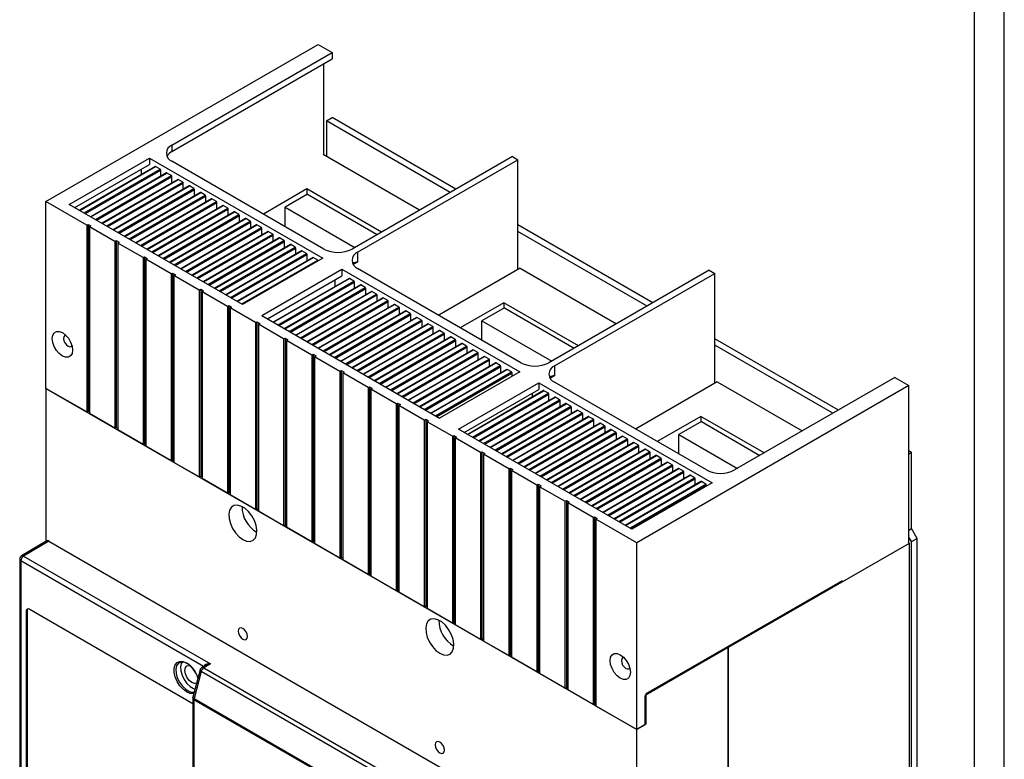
# Model space of a CAD drawing. Header units: millimetres. Extents: x 0 to 1189, y 0 to 841.
# Tile 13 of 14: x 941 to 1189, y 246 to 432. Entities that reach past the tile are written whole.
import ezdxf

# ---------------------------------------------------------------- set-up
doc = ezdxf.new("R2010")
doc.units = ezdxf.units.MM
doc.layers.add('FORMATO', color=7, linetype='Continuous')

msp = doc.modelspace()

# ---------------------------------------------------------------- linework, layer by layer
at = {"color": 7, "linetype": 'Continuous', "lineweight": 25}
for p, q in [((948.1013, 385.8483), (1016.5492, 425.3625)), ((979.7796, 400.0538), (1020.0847, 423.3215)), ((1016.5492, 425.3625), (1020.0847, 423.3215)), ((1020.0847, 423.3215), (1020.0847, 421.6884)), ((979.7796, 398.4207), (1020.0847, 421.6884)), ((1017.9634, 397.6289), (1017.9634, 420.4638)), ((1018.5998, 406.133), (1020.014, 406.9494)), ((1018.5998, 406.133), (1018.5998, 397.2615)), ((1049.7099, 388.1736), (1018.5998, 406.133)), ((1051.1241, 388.99), (1020.014, 406.9494)), ((979.7796, 400.0538), (979.7796, 398.4207)), ((953.9703, 385.1544), (974.1228, 396.7882)), ((974.1228, 396.7882), (1017.6806, 371.6428)), ((974.1228, 396.7882), (974.1228, 395.1551)), ((1017.7513, 397.7514), (1042.0261, 383.7378)), ((1065.3396, 397.1964), (1025.0345, 373.9288)), ((1026.4487, 373.1124), (1066.7538, 396.38)), ((1065.3396, 397.1964), (1066.7538, 396.38)), ((1066.7538, 368.7811), (1066.7538, 396.38)), ((955.3847, 384.3378), (974.1228, 395.1551)), ((975.5784, 394.6752), (956.5281, 383.6777)), ((972.0015, 393.9305), (972.0015, 392.6103)), ((976.8098, 394.0122), (975.6784, 394.6653)), ((976.9512, 392.2021), (976.9512, 393.7673)), ((1017.9634, 373.9288), (979.7796, 395.9718)), ((978.4069, 393.0424), (959.3566, 382.0449)), ((981.2353, 391.4096), (962.185, 380.4121)), ((979.6382, 392.3794), (978.5069, 393.0325)), ((979.7796, 390.5693), (979.7796, 392.1344)), ((982.4667, 390.7466), (981.3353, 391.3997)), ((984.0637, 389.7768), (965.0134, 378.7793)), ((982.6081, 388.9365), (982.6081, 390.5016)), ((985.2951, 389.1138), (984.1637, 389.7669)), ((985.4365, 387.3036), (985.4365, 388.8688)), ((1013.6854, 389.0193), (1002.7542, 382.7089)), ((1032.4302, 378.1982), (1013.6854, 389.0193)), ((1013.6854, 389.0193), (1013.6854, 387.6195)), ((986.8921, 388.144), (967.8419, 377.1465)), ((989.7206, 386.5112), (970.6703, 375.5137)), ((988.1235, 387.4809), (986.9921, 388.1341)), ((988.2649, 385.6708), (988.2649, 387.236)), ((990.9519, 385.8481), (989.8206, 386.5013)), ((1013.8622, 387.7215), (1008.2053, 384.4559)), ((1013.8622, 387.7215), (1031.3945, 377.6003)), ((958.3543, 379.9294), (948.1013, 385.8483)), ((948.1013, 338.8972), (948.1013, 385.8483)), ((997.528, 360.009), (953.9703, 385.1544)), ((992.549, 384.8783), (973.4987, 373.8808)), ((991.0934, 384.038), (991.0934, 385.6032)), ((993.7804, 384.2153), (992.649, 384.8684)), ((993.9218, 382.4052), (993.9218, 383.9704)), ((1008.2053, 379.562), (1008.2053, 384.4559)), ((1008.2053, 384.4559), (1025.7377, 374.3347)), ((995.3774, 383.2455), (976.3271, 372.248)), ((998.2059, 381.6127), (979.1556, 370.6152)), ((996.6088, 382.5825), (995.4774, 383.2356)), ((996.7502, 380.7724), (996.7502, 382.3375)), ((999.4372, 380.9497), (998.3058, 381.6028)), ((958.3543, 379.9294), (958.7079, 380.1335)), ((958.3543, 379.9294), (958.3543, 332.9783)), ((958.7079, 380.1335), (959.415, 379.7253)), ((958.7079, 380.1335), (958.7079, 333.1824)), ((959.415, 379.7253), (959.0614, 379.5212)), ((965.4254, 375.8473), (959.0614, 379.5212)), ((959.0614, 379.5212), (959.0614, 332.5701)), ((1001.0343, 379.9799), (981.984, 368.9824)), ((999.5786, 379.1396), (999.5786, 380.7047)), ((1002.2656, 379.3169), (1001.1343, 379.97)), ((1002.4071, 377.5067), (1002.4071, 379.0719)), ((1100.6216, 360.4157), (1066.7538, 379.9671)), ((1003.8627, 378.3471), (984.8124, 367.3496)), ((1006.6911, 376.7143), (987.6408, 365.7168)), ((1005.0941, 377.684), (1003.9627, 378.3372)), ((1005.2355, 375.8739), (1005.2355, 377.4391)), ((1007.9225, 376.0512), (1006.7911, 376.7044)), ((1099.2073, 359.5993), (1066.7538, 378.3343)), ((965.4254, 375.8473), (965.7789, 376.0514)), ((965.4254, 375.8473), (965.4254, 328.8962)), ((965.7789, 376.0514), (966.486, 375.6432)), ((965.7789, 376.0514), (965.7789, 329.1003)), ((966.486, 375.6432), (966.1325, 375.4391)), ((972.4964, 371.7653), (966.1325, 375.4391)), ((966.1325, 375.4391), (966.1325, 328.488)), ((1009.5196, 375.0814), (990.4693, 364.0839)), ((1008.0639, 374.2411), (1008.0639, 375.8063)), ((1010.7509, 374.4184), (1009.6196, 375.0715)), ((1010.8923, 372.6083), (1010.8923, 374.1735)), ((972.4964, 371.7653), (972.85, 371.9694)), ((972.4964, 371.7653), (972.4964, 324.8142)), ((972.85, 371.9694), (973.5571, 371.5612)), ((972.85, 371.9694), (972.85, 325.0183)), ((973.5571, 371.5612), (973.2036, 371.3571)), ((979.5675, 367.6832), (973.2036, 371.3571)), ((973.2036, 371.3571), (973.2036, 324.406)), ((1012.348, 373.4486), (993.2977, 362.4511)), ((1015.1764, 371.8158), (996.1261, 360.8183)), ((1017.6806, 371.6428), (997.528, 360.009)), ((1013.5794, 372.7856), (1012.448, 373.4387)), ((1013.7208, 370.9755), (1013.7208, 372.5406)), ((1016.4078, 371.1528), (1015.2764, 371.8059)), ((1026.4487, 373.1124), (1026.4487, 370.6627)), ((1002.3364, 357.2332), (1022.4889, 368.867)), ((1022.4889, 368.867), (1067.178, 343.0685)), ((1022.4889, 368.867), (1022.4889, 367.234)), ((1067.4609, 345.3545), (1026.4487, 369.0303)), ((1067.3443, 369.122), (1046.8171, 357.2719)), ((1067.3443, 369.122), (1091.5236, 355.1635)), ((979.5675, 367.6832), (979.9211, 367.8873)), ((979.5675, 367.6832), (979.5675, 320.7321)), ((979.9211, 367.8873), (980.6282, 367.4791)), ((979.9211, 367.8873), (979.9211, 320.9363)), ((980.6282, 367.4791), (980.2746, 367.275)), ((986.6386, 363.6012), (980.2746, 367.275)), ((980.2746, 367.275), (980.2746, 320.3239)), ((1003.7508, 356.4167), (1022.4889, 367.234)), ((1024.2981, 366.55), (1005.2478, 355.5525)), ((1025.5295, 365.8869), (1024.3981, 366.5401)), ((1114.837, 368.6221), (1074.532, 345.3545)), ((1075.9462, 344.5381), (1116.2513, 367.8057)), ((1114.837, 368.6221), (1116.2513, 367.8057)), ((1116.2513, 340.2068), (1116.2513, 367.8057)), ((1027.1265, 364.9172), (1008.0762, 353.9197)), ((1020.7918, 364.5259), (1020.7918, 366.2543)), ((1025.6709, 364.0768), (1025.6709, 365.642)), ((1028.3579, 364.2541), (1027.2265, 364.9073)), ((1028.4993, 362.444), (1028.4993, 364.0092)), ((986.6386, 363.6012), (986.9921, 363.8053)), ((986.6386, 363.6012), (986.6386, 316.6501)), ((986.9921, 363.8053), (987.6992, 363.3971)), ((986.9921, 363.8053), (986.9921, 316.8542)), ((987.6992, 363.3971), (987.3457, 363.193)), ((993.7097, 359.5192), (987.3457, 363.193)), ((987.3457, 363.193), (987.3457, 316.2419)), ((1029.9549, 363.2843), (1010.9047, 352.2868)), ((1032.7834, 361.6515), (1013.7331, 350.654)), ((1031.1863, 362.6213), (1030.0549, 363.2744)), ((1031.3277, 360.8112), (1031.3277, 362.3764)), ((1034.0147, 360.9885), (1032.8834, 361.6416)), ((993.7097, 359.5192), (994.0632, 359.7233)), ((993.7097, 359.5192), (993.7097, 312.5681)), ((994.0632, 359.7233), (994.7703, 359.3151)), ((994.0632, 359.7233), (994.0632, 312.7722)), ((994.7703, 359.3151), (994.4168, 359.111)), ((1000.7807, 355.4371), (994.4168, 359.111)), ((994.4168, 359.111), (994.4168, 312.1599)), ((1035.6118, 360.0187), (1016.5615, 349.0212)), ((1034.1562, 359.1784), (1034.1562, 360.7436)), ((1036.8432, 359.3557), (1035.7118, 360.0088)), ((1036.9846, 357.5456), (1036.9846, 359.1107)), ((1063.1829, 360.4451), (1052.2517, 354.1346)), ((1063.3597, 359.1472), (1057.7028, 355.8816)), ((1081.9277, 349.6239), (1063.1829, 360.4451)), ((1063.1829, 360.4451), (1063.1829, 359.0452)), ((1063.3597, 359.1472), (1080.892, 349.0261)), ((1002.3364, 357.2332), (1047.0255, 331.4347)), ((1038.4402, 358.3859), (1019.3899, 347.3884)), ((1041.2687, 356.7531), (1022.2184, 345.7556)), ((1039.6716, 357.7229), (1038.5402, 358.376)), ((1039.813, 355.9128), (1039.813, 357.4779)), ((1042.5, 356.0901), (1041.3686, 356.7432)), ((1000.7807, 355.4371), (1001.1343, 355.6412)), ((1000.7807, 355.4371), (1000.7807, 308.486)), ((1001.1343, 355.6412), (1001.8414, 355.233)), ((1001.1343, 355.6412), (1001.1343, 308.6901)), ((1001.8414, 355.233), (1001.4878, 355.0289)), ((1007.8518, 351.3551), (1001.4878, 355.0289)), ((1001.4878, 355.0289), (1001.4878, 308.0778)), ((1044.0971, 355.1203), (1025.0468, 344.1228)), ((1042.6414, 354.2799), (1042.6414, 355.8451)), ((1045.3284, 354.4572), (1044.1971, 355.1104)), ((1045.4699, 352.6471), (1045.4699, 354.2123)), ((1057.7028, 350.9877), (1057.7028, 355.8816)), ((1057.7028, 355.8816), (1075.2351, 345.7604)), ((1007.8518, 351.3551), (1008.2053, 351.5592)), ((1008.2053, 351.5592), (1008.9124, 351.151)), ((1008.2053, 351.5592), (1008.2053, 304.6081)), ((1046.9255, 353.4874), (1027.8752, 342.4899)), ((1049.7539, 351.8546), (1030.7036, 340.8571)), ((1048.1569, 352.8244), (1047.0255, 353.4775)), ((1048.2983, 351.0143), (1048.2983, 352.5795)), ((1050.9853, 351.1916), (1049.8539, 351.8447)), ((1007.8518, 351.3551), (1007.8518, 304.404)), ((1008.9124, 351.151), (1008.5589, 350.9469)), ((1014.9229, 347.273), (1008.5589, 350.9469)), ((1008.5589, 350.9469), (1008.5589, 303.9958)), ((1052.5824, 350.2218), (1033.5321, 339.2243)), ((1051.1267, 349.3815), (1051.1267, 350.9467)), ((1053.8137, 349.5588), (1052.6824, 350.2119)), ((1053.9552, 347.7487), (1053.9552, 349.3138)), ((1147.2906, 333.4742), (1116.2513, 351.3929)), ((1145.8764, 332.6578), (1116.2513, 349.76)), ((1014.9229, 347.273), (1015.2764, 347.4771)), ((1014.9229, 347.273), (1014.9229, 300.3219)), ((1015.2764, 347.4771), (1015.9835, 347.0689)), ((1015.2764, 347.4771), (1015.2764, 300.526)), ((1015.9835, 347.0689), (1015.63, 346.8648)), ((1021.9939, 343.191), (1015.63, 346.8648)), ((1015.63, 346.8648), (1015.63, 299.9137)), ((1055.4108, 348.589), (1036.3605, 337.5915)), ((1058.2392, 346.9562), (1039.1889, 335.9587)), ((1056.6422, 347.926), (1055.5108, 348.5791)), ((1056.7836, 346.1159), (1056.7836, 347.681)), ((1059.4706, 346.2932), (1058.3392, 346.9463)), ((1061.0676, 345.3234), (1042.0174, 334.3259)), ((1059.612, 344.483), (1059.612, 346.0482)), ((1062.299, 344.6603), (1061.1676, 345.3135)), ((1062.4404, 342.8502), (1062.4404, 344.4154)), ((1075.9462, 344.5381), (1075.9462, 342.0885)), ((1021.9939, 343.191), (1022.3475, 343.3951)), ((1021.9939, 343.191), (1021.9939, 296.2399)), ((1022.3475, 343.3951), (1023.0546, 342.9869)), ((1022.3475, 343.3951), (1022.3475, 296.444)), ((1023.0546, 342.9869), (1022.701, 342.7828)), ((1029.065, 339.109), (1022.701, 342.7828)), ((1022.701, 342.7828), (1022.701, 295.8317)), ((1063.8961, 343.6905), (1044.8458, 332.6931)), ((1067.178, 343.0685), (1047.0255, 331.4347)), ((1065.1274, 343.0275), (1063.9961, 343.6806)), ((1065.2689, 341.9664), (1065.2689, 342.7826)), ((1161.5061, 341.6806), (1121.201, 318.413)), ((1161.5061, 341.6806), (1165.0416, 339.6396)), ((1029.065, 339.109), (1029.4185, 339.3131)), ((1029.065, 339.109), (1029.065, 292.1579)), ((1029.4185, 339.3131), (1030.1257, 338.9049)), ((1029.4185, 339.3131), (1029.4185, 292.362)), ((1051.8338, 328.6589), (1071.9864, 340.2928)), ((1071.9864, 340.2928), (1115.5442, 315.1474)), ((1071.9864, 340.2928), (1071.9864, 338.6597)), ((1114.1299, 318.413), (1075.9462, 340.456)), ((1116.8418, 340.5477), (1096.3146, 328.6976)), ((1165.0416, 339.6396), (1096.5937, 300.1255)), ((1116.8418, 340.5477), (1138.1926, 328.2221)), ((1165.0416, 300.2824), (1165.0416, 339.6396)), ((958.3543, 332.9783), (948.1013, 338.8972)), ((948.1013, 338.8972), (948.1013, 300.4765)), ((948.1013, 338.8972), (1096.5937, 253.1744)), ((1030.1257, 338.9049), (1029.7721, 338.7008)), ((1036.1361, 335.0269), (1029.7721, 338.7008)), ((1029.7721, 338.7008), (1029.7721, 291.7497)), ((1053.2483, 327.8424), (1071.9864, 338.6597)), ((1073.1592, 338.3431), (1054.1089, 327.3456)), ((1075.9876, 336.7103), (1056.9373, 325.7128)), ((1070.2893, 337.68), (1070.2893, 336.6863)), ((1074.3905, 337.68), (1073.2592, 338.3332)), ((1074.532, 335.8699), (1074.532, 337.4351)), ((1077.219, 336.0472), (1076.0876, 336.7004)), ((1036.1361, 335.0269), (1036.4896, 335.231)), ((1036.1361, 335.0269), (1036.1361, 288.0758)), ((1036.4896, 335.231), (1037.1967, 334.8228)), ((1036.4896, 335.231), (1036.4896, 288.2799)), ((1037.1967, 334.8228), (1036.8432, 334.6187)), ((1043.2071, 330.9449), (1036.8432, 334.6187)), ((1036.8432, 334.6187), (1036.8432, 287.6676)), ((1078.816, 335.0774), (1059.7657, 324.0799)), ((1077.3604, 334.2371), (1077.3604, 335.8023)), ((1080.0474, 334.4144), (1078.916, 335.0675)), ((1080.1888, 332.6043), (1080.1888, 334.1695)), ((958.3543, 332.9783), (958.7079, 333.1824)), ((958.7079, 333.1824), (959.0614, 332.9783)), ((965.4254, 328.8962), (959.0614, 332.5701)), ((1081.6445, 333.4446), (1062.5942, 322.4471)), ((1084.4729, 331.8118), (1065.4226, 320.8143)), ((1082.8758, 332.7816), (1081.7444, 333.4347)), ((1083.0172, 330.9715), (1083.0172, 332.5367)), ((1085.7042, 331.1488), (1084.5729, 331.8019)), ((1112.6804, 331.8708), (1101.7491, 325.5603)), ((1128.5967, 322.6825), (1112.6804, 331.8708)), ((1112.6804, 331.8708), (1112.6804, 330.4709)), ((1043.2071, 330.9449), (1043.5607, 331.149)), ((1043.2071, 330.9449), (1043.2071, 283.9938)), ((1043.5607, 331.149), (1044.2678, 330.7408)), ((1043.5607, 331.149), (1043.5607, 284.1979)), ((1044.2678, 330.7408), (1043.9142, 330.5367)), ((1050.2782, 326.8628), (1043.9142, 330.5367)), ((1043.9142, 330.5367), (1043.9142, 283.5856)), ((1087.3013, 330.179), (1068.251, 319.1815)), ((1085.8457, 329.3387), (1085.8457, 330.9038)), ((1088.5327, 329.516), (1087.4013, 330.1691)), ((1088.6741, 327.7059), (1088.6741, 329.271)), ((1112.8571, 330.573), (1107.2003, 327.3073)), ((1112.8571, 330.573), (1127.561, 322.0846)), ((965.4254, 328.8962), (965.7789, 329.1003)), ((965.7789, 329.1003), (966.1325, 328.8962)), ((972.4964, 324.8142), (966.1325, 328.488)), ((1050.2782, 326.8628), (1050.6317, 327.0669)), ((1050.2782, 326.8628), (1050.2782, 279.9117)), ((1050.6317, 327.0669), (1051.3389, 326.6587)), ((1050.6317, 327.0669), (1050.6317, 280.1158)), ((1095.3916, 303.5136), (1051.8338, 328.6589)), ((1090.1297, 328.5462), (1071.0794, 317.5487)), ((1092.9582, 326.9134), (1073.9079, 315.9159)), ((1091.3611, 327.8832), (1090.2297, 328.5363)), ((1091.5025, 326.073), (1091.5025, 327.6382)), ((1094.1895, 326.2503), (1093.0582, 326.9035)), ((1107.2003, 322.4134), (1107.2003, 327.3073)), ((1107.2003, 327.3073), (1121.9042, 318.819)), ((972.4964, 324.8142), (972.85, 325.0183)), ((972.85, 325.0183), (973.2036, 324.8142)), ((979.5675, 320.7321), (973.2036, 324.406)), ((1051.3389, 326.6587), (1050.9853, 326.4546)), ((1057.3493, 322.7808), (1050.9853, 326.4546)), ((1050.9853, 326.4546), (1050.9853, 279.5035)), ((1095.7866, 325.2805), (1076.7363, 314.283)), ((1094.3309, 324.4402), (1094.3309, 326.0054)), ((1097.018, 324.6175), (1095.8866, 325.2706)), ((1097.1594, 322.8074), (1097.1594, 324.3726)), ((1057.3493, 322.7808), (1057.7028, 322.9849)), ((1057.3493, 322.7808), (1057.3493, 275.8297)), ((1057.7028, 322.9849), (1058.4099, 322.5767)), ((1057.7028, 322.9849), (1057.7028, 276.0338)), ((1058.4099, 322.5767), (1058.0564, 322.3726)), ((1064.4203, 318.6988), (1058.0564, 322.3726)), ((1058.0564, 322.3726), (1058.0564, 275.4215)), ((1098.615, 323.6477), (1079.5647, 312.6502)), ((1101.4434, 322.0149), (1082.3932, 311.0174)), ((1099.8464, 322.9847), (1098.715, 323.6378)), ((1099.9878, 321.1746), (1099.9878, 322.7398)), ((1102.6748, 321.3519), (1101.5434, 322.005)), ((1165.678, 322.8594), (1165.0416, 323.2268)), ((1165.0416, 322.492), (1165.678, 322.8594)), ((1165.678, 303.6707), (1165.678, 322.8594)), ((979.5675, 320.7321), (979.9211, 320.9363)), ((979.9211, 320.9363), (980.2746, 320.7321)), ((986.6386, 316.6501), (980.2746, 320.3239)), ((1104.2719, 320.3821), (1085.2216, 309.3846)), ((1102.8162, 319.5418), (1102.8162, 321.1069)), ((1105.5032, 319.7191), (1104.3719, 320.3722)), ((1105.6447, 317.909), (1105.6447, 319.4741)), ((986.6386, 316.6501), (986.9921, 316.8542)), ((986.9921, 316.8542), (987.3457, 316.6501)), ((1064.4203, 318.6988), (1064.7739, 318.9029)), ((1064.4203, 318.6988), (1064.4203, 271.7477)), ((1064.7739, 318.9029), (1065.481, 318.4947)), ((1064.7739, 318.9029), (1064.7739, 271.9518)), ((1065.481, 318.4947), (1065.1274, 318.2906)), ((1071.4914, 314.6167), (1065.1274, 318.2906)), ((1065.1274, 318.2906), (1065.1274, 271.3395)), ((1107.1003, 318.7493), (1088.05, 307.7518)), ((1109.9287, 317.1165), (1090.8784, 306.119)), ((1108.3317, 318.0863), (1107.2003, 318.7394)), ((1108.4731, 316.2761), (1108.4731, 317.8413)), ((1111.1601, 316.4534), (1110.0287, 317.1066)), ((993.7097, 312.5681), (987.3457, 316.2419)), ((1071.4914, 314.6167), (1071.845, 314.8208)), ((1071.4914, 314.6167), (1071.4914, 267.6656)), ((1071.845, 314.8208), (1072.5521, 314.4126)), ((1071.845, 314.8208), (1071.845, 267.8697)), ((1072.5521, 314.4126), (1072.1985, 314.2085)), ((1112.7572, 315.4836), (1093.7069, 304.4862)), ((1115.5442, 315.1474), (1095.3916, 303.5136)), ((1111.3015, 314.6433), (1111.3015, 316.2085)), ((1113.9885, 314.8206), (1112.8571, 315.4737)), ((1114.1299, 314.331), (1114.1299, 314.5757)), ((993.7097, 312.5681), (994.0632, 312.7722)), ((994.0632, 312.7722), (994.4168, 312.5681)), ((1000.7807, 308.486), (994.4168, 312.1599)), ((1078.5625, 310.5347), (1072.1985, 314.2085)), ((1072.1985, 314.2085), (1072.1985, 267.2574)), ((1078.5625, 310.5347), (1078.916, 310.7388)), ((1078.5625, 310.5347), (1078.5625, 263.5836)), ((1078.916, 310.7388), (1079.6231, 310.3306)), ((1078.916, 310.7388), (1078.916, 263.7877)), ((1079.6231, 310.3306), (1079.2696, 310.1265)), ((1085.6335, 306.4526), (1079.2696, 310.1265)), ((1079.2696, 310.1265), (1079.2696, 263.1754)), ((1000.7807, 308.486), (1001.1343, 308.6901)), ((1001.1343, 308.6901), (1001.4878, 308.486)), ((1007.8518, 304.404), (1001.4878, 308.0778)), ((1007.8518, 304.404), (1008.2053, 304.6081)), ((1008.2053, 304.6081), (1008.5589, 304.404)), ((1085.6335, 306.4526), (1085.9871, 306.6567)), ((1085.6335, 306.4526), (1085.6335, 259.5015)), ((1085.9871, 306.6567), (1086.6942, 306.2485)), ((1085.9871, 306.6567), (1085.9871, 259.7056)), ((1086.6942, 306.2485), (1086.3406, 306.0444)), ((1096.5937, 300.1255), (1086.3406, 306.0444)), ((1086.3406, 306.0444), (1086.3406, 259.0933)), ((1014.9229, 300.3219), (1008.5589, 303.9958)), ((1165.0416, 303.3033), (1165.678, 303.6707)), ((1167.0922, 301.2212), (1165.678, 303.6707)), ((948.3041, 300.5977), (941.987, 296.8225)), ((948.8083, 300.5507), (942.4938, 296.7771)), ((948.8083, 300.5507), (1095.8866, 215.6443)), ((1014.9229, 300.3219), (1015.2764, 300.526)), ((1015.2764, 300.526), (1015.63, 300.3219)), ((1021.9939, 296.2399), (1015.63, 299.9137)), ((1096.5937, 253.1744), (1096.5937, 300.1255)), ((1165.0664, 299.8915), (1119.5747, 273.7899)), ((1164.8295, 300.3019), (1165.0664, 299.8915)), ((1165.0416, 300.2824), (1164.891, 300.1954)), ((1165.678, 300.4048), (1165.0416, 301.5071)), ((1165.0664, 299.8915), (1165.0664, 207.9173)), ((1165.678, 300.4048), (1167.0922, 301.2212)), ((1165.678, 226.0996), (1165.678, 300.4048)), ((1167.0922, 226.916), (1167.0922, 301.2212)), ((941.5, 295.9641), (941.5, 213.5791)), ((941.7929, 295.5559), (941.7929, 213.1709)), ((942.4938, 296.7771), (989.4245, 269.6846)), ((1021.9939, 296.2399), (1022.3475, 296.444)), ((1022.3475, 296.444), (1022.701, 296.2399)), ((1029.065, 292.1579), (1022.701, 295.8317)), ((1029.065, 292.1579), (1029.4185, 292.362)), ((1029.4185, 292.362), (1029.7721, 292.1579)), ((1036.1361, 288.0758), (1029.7721, 291.7497)), ((1148.2223, 290.5728), (1098.9271, 262.1153)), ((1036.1361, 288.0758), (1036.4896, 288.2799)), ((1036.4896, 288.2799), (1036.8432, 288.0758)), ((1043.2071, 283.9938), (1036.8432, 287.6676)), ((943.3637, 283.1184), (943.1404, 283.0023)), ((943.1404, 283.0023), (943.1404, 215.6377)), ((943.3637, 283.1184), (943.3637, 215.7537)), ((984.996, 259.6689), (943.8586, 283.4171)), ((1043.2071, 283.9938), (1043.5607, 284.1979)), ((1043.5607, 284.1979), (1043.9142, 283.9938)), ((1050.2782, 279.9117), (1043.9142, 283.5856)), ((1050.2782, 279.9117), (1050.6317, 280.1158)), ((1050.6317, 280.1158), (1050.9853, 279.9117)), ((1057.3493, 275.8297), (1050.9853, 279.5035)), ((1057.3493, 275.8297), (1057.7028, 276.0338)), ((1057.7028, 276.0338), (1058.0564, 275.8297)), ((1064.4203, 271.7477), (1058.0564, 275.4215)), ((1119.5747, 273.7899), (1098.715, 261.7479)), ((1119.4686, 273.9736), (1119.5747, 273.7899)), ((1119.5747, 273.7899), (1119.5747, 89.2517)), ((1119.5747, 181.929), (1119.5747, 273.7899)), ((1064.4203, 271.7477), (1064.7739, 271.9518)), ((1064.7739, 271.9518), (1065.1274, 271.7477)), ((1071.4914, 267.6656), (1065.1274, 271.3395)), ((986.8265, 268.1484), (985.0292, 261.34)), ((987.1289, 267.7889), (985.3316, 260.9804)), ((1040.2059, 237.1482), (987.1289, 267.7889)), ((988.2735, 269.3451), (987.2804, 268.7516)), ((989.4245, 269.6846), (987.7872, 268.7061)), ((987.7872, 268.7061), (1040.8641, 238.0654)), ((1071.4914, 267.6656), (1071.845, 267.8697)), ((1071.845, 267.8697), (1072.1985, 267.6656)), ((1078.5625, 263.5836), (1072.1985, 267.2574)), ((1078.5625, 263.5836), (1078.916, 263.7877)), ((1078.916, 263.7877), (1079.2696, 263.5836)), ((1085.6335, 259.5015), (1079.2696, 263.1754)), ((984.996, 261.0848), (984.996, 192.7179)), ((1038.3342, 230.0541), (985.2889, 260.6765)), ((985.3316, 260.9804), (1038.3769, 230.358)), ((1098.715, 254.399), (1098.715, 261.7479)), ((1098.9271, 262.1153), (1098.9271, 254.5215)), ((1085.6335, 259.5015), (1085.9871, 259.7056)), ((1085.9871, 259.7056), (1086.3406, 259.5015)), ((1096.5937, 253.1744), (1086.3406, 259.0933)), ((1098.9271, 254.5215), (1096.5937, 253.1744)), ((1098.715, 254.399), (1096.5937, 253.1744)), ((1096.5937, 132.7346), (1096.5937, 253.1744))]:
    msp.add_line(p, q, dxfattribs=at)
at = {"color": 1, "linetype": 'Continuous', "lineweight": 25}
for p, q in [((956.5867, 383.6439), (975.6784, 394.6653)), ((957.7181, 382.9908), (976.8098, 394.0122)), ((958.001, 382.8275), (976.9512, 393.7673)), ((959.4151, 382.0111), (978.5069, 393.0325)), ((960.5465, 381.358), (979.6382, 392.3794)), ((960.8294, 381.1947), (979.7796, 392.1344)), ((962.2436, 380.3783), (981.3353, 391.3997)), ((963.3749, 379.7252), (982.4667, 390.7466)), ((963.6578, 379.5619), (982.6081, 390.5016)), ((965.072, 378.7455), (984.1637, 389.7669)), ((966.2034, 378.0923), (985.2951, 389.1138)), ((966.4862, 377.9291), (985.4365, 388.8688)), ((967.9004, 377.1127), (986.9921, 388.1341)), ((969.0318, 376.4595), (988.1235, 387.4809)), ((969.3147, 376.2962), (988.2649, 387.236)), ((970.7289, 375.4798), (989.8206, 386.5013)), ((971.8602, 374.8267), (990.9519, 385.8481)), ((972.1431, 374.6634), (991.0934, 385.6032)), ((973.5573, 373.847), (992.649, 384.8684)), ((974.6887, 373.1939), (993.7804, 384.2153)), ((974.9715, 373.0306), (993.9218, 383.9704)), ((976.3857, 372.2142), (995.4774, 383.2356)), ((977.5171, 371.5611), (996.6088, 382.5825)), ((977.7999, 371.3978), (996.7502, 382.3375)), ((979.2141, 370.5814), (998.3058, 381.6028)), ((980.3455, 369.9283), (999.4372, 380.9497)), ((980.6284, 369.765), (999.5786, 380.7047)), ((982.0426, 368.9486), (1001.1343, 379.97)), ((983.1739, 368.2955), (1002.2656, 379.3169)), ((983.4568, 368.1322), (1002.4071, 379.0719)), ((984.871, 367.3158), (1003.9627, 378.3372)), ((986.0024, 366.6626), (1005.0941, 377.684)), ((986.2852, 366.4993), (1005.2355, 377.4391)), ((987.6994, 365.6829), (1006.7911, 376.7044)), ((988.8308, 365.0298), (1007.9225, 376.0512)), ((989.1137, 364.8665), (1008.0639, 375.8063)), ((990.5278, 364.0501), (1009.6196, 375.0715)), ((991.6592, 363.397), (1010.7509, 374.4184)), ((991.9421, 363.2337), (1010.8923, 374.1735)), ((993.3563, 362.4173), (1012.448, 373.4387)), ((994.4876, 361.7642), (1013.5794, 372.7856)), ((994.7705, 361.6009), (1013.7208, 372.5406)), ((996.1847, 360.7845), (1015.2764, 371.8059)), ((997.3161, 360.1314), (1016.4078, 371.1528)), ((1026.4487, 370.6627), (1025.3298, 370.0168)), ((1005.3064, 355.5187), (1024.3981, 366.5401)), ((1006.4377, 354.8655), (1025.5295, 365.8869)), ((1006.7206, 354.7022), (1025.6709, 365.642)), ((1008.1348, 353.8858), (1027.2265, 364.9073)), ((1009.2662, 353.2327), (1028.3579, 364.2541)), ((1009.549, 353.0694), (1028.4993, 364.0092)), ((1010.9632, 352.253), (1030.0549, 363.2744)), ((1012.0946, 351.5999), (1031.1863, 362.6213)), ((1012.3775, 351.4366), (1031.3277, 362.3764)), ((1013.7917, 350.6202), (1032.8834, 361.6416)), ((1014.923, 349.9671), (1034.0147, 360.9885)), ((1015.2059, 349.8038), (1034.1562, 360.7436)), ((1016.6201, 348.9874), (1035.7118, 360.0088)), ((1017.7515, 348.3343), (1036.8432, 359.3557)), ((1018.0343, 348.171), (1036.9846, 359.1107)), ((1019.4485, 347.3546), (1038.5402, 358.376)), ((1020.5799, 346.7015), (1039.6716, 357.7229)), ((1020.8627, 346.5382), (1039.813, 357.4779)), ((1022.2769, 345.7218), (1041.3686, 356.7432)), ((1023.4083, 345.0686), (1042.5, 356.0901)), ((1023.6912, 344.9053), (1042.6414, 355.8451)), ((1025.1054, 344.089), (1044.1971, 355.1104)), ((1026.2367, 343.4358), (1045.3284, 354.4572)), ((1026.5196, 343.2725), (1045.4699, 354.2123)), ((1027.9338, 342.4561), (1047.0255, 353.4775)), ((1029.0652, 341.803), (1048.1569, 352.8244)), ((1029.348, 341.6397), (1048.2983, 352.5795)), ((1030.7622, 340.8233), (1049.8539, 351.8447)), ((1031.8936, 340.1702), (1050.9853, 351.1916)), ((1032.1765, 340.0069), (1051.1267, 350.9467)), ((1033.5906, 339.1905), (1052.6824, 350.2119)), ((1034.722, 338.5374), (1053.8137, 349.5588)), ((1035.0049, 338.3741), (1053.9552, 349.3138)), ((1036.4191, 337.5577), (1055.5108, 348.5791)), ((1037.5504, 336.9046), (1056.6422, 347.926)), ((1037.8333, 336.7413), (1056.7836, 347.681)), ((1039.2475, 335.9249), (1058.3392, 346.9463)), ((1040.3789, 335.2717), (1059.4706, 346.2932)), ((1040.6617, 335.1084), (1059.612, 346.0482)), ((1042.0759, 334.2921), (1061.1676, 345.3135)), ((1043.2073, 333.6389), (1062.299, 344.6603)), ((1043.4902, 333.4756), (1062.4404, 344.4154)), ((1044.9044, 332.6592), (1063.9961, 343.6806)), ((1046.0357, 332.0061), (1065.1274, 343.0275)), ((1046.3186, 331.8428), (1065.2689, 342.7826)), ((1075.9462, 342.0885), (1074.8273, 341.4426)), ((1054.1675, 327.3118), (1073.2592, 338.3332)), ((1055.2988, 326.6586), (1074.3905, 337.68)), ((1055.5817, 326.4953), (1074.532, 337.4351)), ((1056.9959, 325.6789), (1076.0876, 336.7004)), ((1058.1273, 325.0258), (1077.219, 336.0472)), ((1058.4101, 324.8625), (1077.3604, 335.8023)), ((1059.8243, 324.0461), (1078.916, 335.0675)), ((1060.9557, 323.393), (1080.0474, 334.4144)), ((1061.2385, 323.2297), (1080.1888, 334.1695)), ((1062.6527, 322.4133), (1081.7444, 333.4347)), ((1063.7841, 321.7602), (1082.8758, 332.7816)), ((1064.067, 321.5969), (1083.0172, 332.5367)), ((1065.4812, 320.7805), (1084.5729, 331.8019)), ((1066.6125, 320.1274), (1085.7042, 331.1488)), ((1066.8954, 319.9641), (1085.8457, 330.9038)), ((1068.3096, 319.1477), (1087.4013, 330.1691)), ((1069.441, 318.4946), (1088.5327, 329.516)), ((1069.7238, 318.3313), (1088.6741, 329.271)), ((1071.138, 317.5149), (1090.2297, 328.5363)), ((1072.2694, 316.8617), (1091.3611, 327.8832)), ((1072.5523, 316.6984), (1091.5025, 327.6382)), ((1073.9664, 315.8821), (1093.0582, 326.9035)), ((1075.0978, 315.2289), (1094.1895, 326.2503)), ((1075.3807, 315.0656), (1094.3309, 326.0054)), ((1076.7949, 314.2492), (1095.8866, 325.2706)), ((1077.9262, 313.5961), (1097.018, 324.6175)), ((1078.2091, 313.4328), (1097.1594, 324.3726)), ((1079.6233, 312.6164), (1098.715, 323.6378)), ((1080.7547, 311.9633), (1099.8464, 322.9847)), ((1081.0375, 311.8), (1099.9878, 322.7398)), ((1082.4517, 310.9836), (1101.5434, 322.005)), ((1083.5831, 310.3305), (1102.6748, 321.3519)), ((1083.866, 310.1672), (1102.8162, 321.1069)), ((1085.2802, 309.3508), (1104.3719, 320.3722)), ((1086.4115, 308.6977), (1105.5032, 319.7191)), ((1086.6944, 308.5344), (1105.6447, 319.4741)), ((1088.1086, 307.718), (1107.2003, 318.7394)), ((1089.24, 307.0648), (1108.3317, 318.0863)), ((1089.5228, 306.9015), (1108.4731, 317.8413)), ((1090.937, 306.0852), (1110.0287, 317.1066)), ((1092.0684, 305.432), (1111.1601, 316.4534)), ((1092.3512, 305.2687), (1111.3015, 316.2085)), ((1093.7654, 304.4523), (1112.8571, 315.4737)), ((1094.8968, 303.7992), (1113.9885, 314.8206)), ((1095.1797, 303.6359), (1114.1299, 314.5757)), ((987.7442, 269.0288), (941.7929, 295.5559)), ((985.2889, 260.6765), (985.2889, 192.978))]:
    msp.add_line(p, q, dxfattribs=at)
at = {"color": 7, "linetype": 'Continuous', "lineweight": 25, "flags": 128}
for points in [[(952.2449, 352.9176), (953.0315, 352.3196), (953.7412, 351.4924), (954.3043, 350.517), (954.6659, 349.4888), (954.7905, 348.5085), (954.6659, 347.6721), (954.3043, 347.0614), (953.7412, 346.7362), (953.0315, 346.7283), (952.2449, 347.0385), (951.4583, 347.6365), (950.7487, 348.4637), (950.1855, 349.4391), (949.8239, 350.4673), (949.6993, 351.4476), (949.8239, 352.2841), (950.1855, 352.8948), (950.7487, 353.22), (951.4583, 353.2279), (952.2449, 352.9176)], [(953.1001, 352.253), (952.8591, 352.1801), (952.6139, 351.8979), (952.5278, 351.4476), (952.6139, 350.8979), (952.8591, 350.3325), (953.2262, 349.8374), (953.6591, 349.488)], [(953.6591, 349.488), (954.0921, 349.3375), (954.4591, 349.4088), (954.6427, 349.581)], [(997.5987, 300.9327), (998.5526, 300.5335), (999.4357, 300.4666), (1000.1826, 300.7371), (1000.7379, 301.3249), (1001.0603, 302.1864), (1001.126, 303.2578), (1000.9301, 304.4595), (1000.4872, 305.7024), (999.83, 306.8944), (999.0073, 307.947), (998.0802, 308.7822), (997.1173, 309.338), (996.1902, 309.5733), (995.3675, 309.4705), (994.7103, 309.0373), (994.2673, 308.3058), (994.0714, 307.3303), (994.1372, 306.1831), (994.4596, 304.9493), (995.0148, 303.7204), (995.7617, 302.5876), (996.6449, 301.6348), (997.5987, 300.9327)], [(1047.0962, 272.3584), (1048.0501, 271.9592), (1048.9332, 271.8923), (1049.6801, 272.1628), (1050.2354, 272.7506), (1050.5578, 273.6122), (1050.6235, 274.6835), (1050.4276, 275.8852), (1049.9846, 277.1281), (1049.3274, 278.3201), (1048.5048, 279.3727), (1047.5776, 280.2079), (1046.6148, 280.7637), (1045.6877, 280.999), (1044.865, 280.8962), (1044.2078, 280.463), (1043.7648, 279.7315), (1043.5689, 278.756), (1043.6346, 277.6088), (1043.9571, 276.375), (1044.5123, 275.1461), (1045.2592, 274.0133), (1046.1423, 273.0605), (1047.0962, 272.3584)], [(997.5987, 275.9058), (998.0452, 275.7506), (998.4237, 275.8241), (998.6767, 276.1152), (998.7655, 276.5795), (998.6767, 277.1464), (998.4237, 277.7295), (998.0452, 278.24), (997.5987, 278.6003), (997.1523, 278.7555), (996.7737, 278.682), (996.5208, 278.3909), (996.432, 277.9266), (996.5208, 277.3597), (996.7737, 276.7766), (997.1523, 276.2661), (997.5987, 275.9058)], [(1092.45, 271.9789), (1093.2367, 271.3809), (1093.9463, 270.5537), (1094.5095, 269.5783), (1094.871, 268.5501), (1094.9956, 267.5698), (1094.871, 266.7334), (1094.5095, 266.1227), (1093.9463, 265.7975), (1093.2367, 265.7896), (1092.45, 266.0998), (1091.6634, 266.6978), (1090.9538, 267.525), (1090.3906, 268.5004), (1090.029, 269.5286), (1089.9045, 270.5089), (1090.029, 271.3454), (1090.3906, 271.9561), (1090.9538, 272.2813), (1091.6634, 272.2892), (1092.45, 271.9789)], [(983.6595, 269.7584), (982.7966, 270.1064), (982.0103, 270.123), (981.3706, 269.8069), (980.9342, 269.1861), (980.74, 268.3157), (980.8053, 267.2731), (981.1241, 266.151), (981.6682, 265.049), (982.3892, 264.0651), (983.2231, 263.2867), (984.0958, 262.7829), (984.9297, 262.5985), (985.3744, 262.6477)], [(982.3225, 270.1571), (982.1212, 269.7968), (981.9303, 268.9412), (981.9944, 267.9164), (982.3078, 266.8133), (982.8427, 265.7301), (983.5515, 264.7629), (984.3712, 263.9977), (985.229, 263.5025), (985.5702, 263.3896)], [(1093.3053, 271.3143), (1093.0643, 271.2414), (1092.819, 270.9592), (1092.7329, 270.5089), (1092.819, 269.9592), (1093.0643, 269.3938), (1093.4313, 268.8987), (1093.8643, 268.5493)], [(985.9481, 264.8211), (985.4766, 264.7597), (984.8001, 264.9948), (984.1236, 265.5407), (983.5501, 266.3143), (983.1669, 267.1978), (983.0323, 268.0567), (983.1669, 268.7602), (983.5501, 269.2012), (984.1236, 269.3127), (984.3403, 269.2727)], [(1093.8643, 268.5493), (1094.2972, 268.3988), (1094.6643, 268.4701), (1094.8478, 268.6423)], [(1047.0962, 247.3315), (1047.5427, 247.1763), (1047.9212, 247.2498), (1048.1741, 247.5409), (1048.2629, 248.0052), (1048.1741, 248.5721), (1047.9212, 249.1552), (1047.5427, 249.6657), (1047.0962, 250.0261), (1046.6497, 250.1812), (1046.2712, 250.1077), (1046.0183, 249.8166), (1045.9295, 249.3523), (1046.0183, 248.7854), (1046.2712, 248.2023), (1046.6497, 247.6918), (1047.0962, 247.3315)]]:
    msp.add_lwpolyline(points, dxfattribs=at)
at = {"color": 1, "linetype": 'Continuous', "lineweight": 25, "flags": 128}
for points in [[(985.2705, 262.2543), (985.154, 262.2308), (984.3411, 262.2714), (983.4566, 262.6352), (982.5721, 263.2926), (981.7592, 264.1905), (981.0839, 265.2562), (980.6008, 266.4032), (980.349, 267.5386), (980.349, 268.5705), (980.6008, 269.4153), (981.0839, 270.0045), (981.7592, 270.2904), (982.5721, 270.2498), (983.4566, 269.886), (983.4566, 269.886)], [(987.1289, 267.7889), (987.0042, 267.8695), (986.9094, 267.9511), (986.8483, 268.0305), (986.8232, 268.1047), (986.8265, 268.1484)], [(985.3316, 260.9804), (985.2068, 261.0611), (985.1121, 261.1427), (985.051, 261.2221), (985.0258, 261.2962), (985.0292, 261.34)]]:
    msp.add_lwpolyline(points, dxfattribs=at)
at = {"color": 7, "linetype": 'Continuous', "lineweight": 25}
for centre, radius, start, end in [((980.5543, 398.0128), 2.1831, 110.783421, 249.216579), ((981.2224, 395.6751), 3.1016, 117.72078, 150.630574), ((975.6198, 394.5836), 0.1006, 54.382423, 114.307119), ((976.6442, 393.7533), 0.3074, 2.605478, 57.394522), ((978.4483, 392.9507), 0.1006, 54.382423, 114.307119), ((979.4726, 392.1205), 0.3074, 2.605478, 57.394522), ((981.2767, 391.3179), 0.1006, 54.382423, 114.307119), ((982.301, 390.4877), 0.3074, 2.605478, 57.394522), ((984.1051, 389.6851), 0.1006, 54.382423, 114.307119), ((985.1295, 388.8548), 0.3074, 2.605478, 57.394522), ((986.9336, 388.0523), 0.1006, 54.382423, 114.307119), ((987.9579, 387.222), 0.3074, 2.605478, 57.394522), ((989.762, 386.4195), 0.1006, 54.382423, 114.307119), ((990.7863, 385.5892), 0.3074, 2.605478, 57.394522), ((992.5904, 384.7867), 0.1006, 54.382423, 114.307119), ((993.6147, 383.9564), 0.3074, 2.605478, 57.394522), ((995.4188, 383.1538), 0.1006, 54.382423, 114.307119), ((996.4432, 382.3236), 0.3074, 2.605478, 57.394522), ((998.2473, 381.521), 0.1006, 54.382423, 114.307119), ((999.2716, 380.6908), 0.3074, 2.605478, 57.394522), ((1001.0757, 379.8882), 0.1006, 54.382423, 114.307119), ((1002.1, 379.0579), 0.3074, 2.605478, 57.394522), ((1003.9041, 378.2554), 0.1006, 54.382423, 114.307119), ((1004.9285, 377.4251), 0.3074, 2.605478, 57.394522), ((1006.7325, 376.6226), 0.1006, 54.382423, 114.307119), ((1007.7569, 375.7923), 0.3074, 2.605478, 57.394522), ((1009.561, 374.9898), 0.1006, 54.382423, 114.307119), ((1010.5853, 374.1595), 0.3074, 2.605478, 57.394522), ((1021.4989, 380.7523), 7.6851, 242.609672, 297.390328), ((1012.3894, 373.3569), 0.1006, 54.382423, 114.307119), ((1013.4137, 372.5267), 0.3074, 2.605478, 57.394522), ((1015.2178, 371.7241), 0.1006, 54.382423, 114.307119), ((1027.2233, 371.0713), 2.1831, 110.783421, 249.216579), ((1016.2407, 370.8925), 0.3092, 16.899342, 57.303666), ((1026.5051, 368.4968), 2.1667, 91.492529, 125.112691), ((1024.3395, 366.4583), 0.1006, 54.382423, 114.307119), ((1025.3638, 365.628), 0.3074, 2.605478, 57.394522), ((1027.1679, 364.8255), 0.1006, 54.382423, 114.307119), ((1028.1923, 363.9952), 0.3074, 2.605478, 57.394522), ((1029.9964, 363.1927), 0.1006, 54.382423, 114.307119), ((1031.0207, 362.3624), 0.3074, 2.605478, 57.394522), ((1032.8248, 361.5599), 0.1006, 54.382423, 114.307119), ((1033.8491, 360.7296), 0.3074, 2.605478, 57.394522), ((1035.6532, 359.927), 0.1006, 54.382423, 114.307119), ((1036.6775, 359.0968), 0.3074, 2.605478, 57.394522), ((1038.4816, 358.2942), 0.1006, 54.382423, 114.307119), ((1039.506, 357.4639), 0.3074, 2.605478, 57.394522), ((1041.3101, 356.6614), 0.1006, 54.382423, 114.307119), ((1042.3344, 355.8311), 0.3074, 2.605478, 57.394522), ((1044.1385, 355.0286), 0.1006, 54.382423, 114.307119), ((1045.1628, 354.1983), 0.3074, 2.605478, 57.394522), ((1046.9669, 353.3958), 0.1006, 54.382423, 114.307119), ((1047.9913, 352.5655), 0.3074, 2.605478, 57.394522), ((1049.7953, 351.763), 0.1006, 54.382423, 114.307119), ((1050.8197, 350.9327), 0.3074, 2.605478, 57.394522), ((1052.6238, 350.1301), 0.1006, 54.382423, 114.307119), ((1053.6481, 349.2999), 0.3074, 2.605478, 57.394522), ((1055.4522, 348.4973), 0.1006, 54.382423, 114.307119), ((1056.4765, 347.667), 0.3074, 2.605478, 57.394522), ((1058.2806, 346.8645), 0.1006, 54.382423, 114.307119), ((1059.305, 346.0342), 0.3074, 2.605478, 57.394522), ((1061.1091, 345.2317), 0.1006, 54.382423, 114.307119), ((1062.1334, 344.4014), 0.3074, 2.605478, 57.394522), ((1070.9964, 352.178), 7.6851, 242.609672, 297.390328), ((1076.7208, 342.4971), 2.1831, 110.783421, 249.216579), ((1063.9375, 343.5989), 0.1006, 54.382423, 114.307119), ((1064.9618, 342.7686), 0.3074, 2.605478, 57.394522), ((1076.0026, 339.9225), 2.1667, 91.492529, 125.112691), ((1073.2006, 338.2514), 0.1006, 54.382423, 114.307119), ((1074.2249, 337.4211), 0.3074, 2.605478, 57.394522), ((1076.029, 336.6186), 0.1006, 54.382423, 114.307119), ((1077.0533, 335.7883), 0.3074, 2.605478, 57.394522), ((1078.8574, 334.9858), 0.1006, 54.382423, 114.307119), ((1079.8818, 334.1555), 0.3074, 2.605478, 57.394522), ((1081.6859, 333.3529), 0.1006, 54.382423, 114.307119), ((1082.7102, 332.5227), 0.3074, 2.605478, 57.394522), ((1084.5143, 331.7201), 0.1006, 54.382423, 114.307119), ((1085.5386, 330.8899), 0.3074, 2.605478, 57.394522), ((1087.3427, 330.0873), 0.1006, 54.382423, 114.307119), ((1088.3671, 329.257), 0.3074, 2.605478, 57.394522), ((1090.1711, 328.4545), 0.1006, 54.382423, 114.307119), ((1091.1955, 327.6242), 0.3074, 2.605478, 57.394522), ((1092.9996, 326.8217), 0.1006, 54.382423, 114.307119), ((1094.0239, 325.9914), 0.3074, 2.605478, 57.394522), ((1095.828, 325.1889), 0.1006, 54.382423, 114.307119), ((1096.8523, 324.3586), 0.3074, 2.605478, 57.394522), ((1098.6564, 323.5561), 0.1006, 54.382423, 114.307119), ((1099.6808, 322.7258), 0.3074, 2.605478, 57.394522), ((1101.4849, 321.9232), 0.1006, 54.382423, 114.307119), ((1102.5092, 321.093), 0.3074, 2.605478, 57.394522), ((1104.3133, 320.2904), 0.1006, 54.382423, 114.307119), ((1105.3376, 319.4601), 0.3074, 2.605478, 57.394522), ((1107.1417, 318.6576), 0.1006, 54.382423, 114.307119), ((1108.166, 317.8273), 0.3074, 2.605478, 57.394522), ((1109.9701, 317.0248), 0.1006, 54.382423, 114.307119), ((1117.6655, 325.2366), 7.6851, 242.609672, 297.390328), ((1110.9945, 316.1945), 0.3074, 2.605478, 57.394522), ((1112.7986, 315.392), 0.1006, 54.382423, 114.307119), ((1113.8229, 314.5617), 0.3074, 2.605478, 57.394522), ((1004.8289, 309.1893), 7.4363, 179.839355, 240.155268), ((942.5, 295.9641), 1, 120.863317, 180), ((943.3301, 295.4853), 1.5388, 122.918088, 177.370604), ((943.5783, 283.0733), 0.4436, 50.796715, 189.214037), ((943.91, 283.1593), 0.5479, 139.870973, 184.283807), ((1054.3264, 280.615), 7.4363, 179.839355, 240.155268), ((980.1587, 264.3391), 6.4517, 17.157695, 57.138551), ((987.7934, 267.8932), 1, 120.863317, 165.212033), ((988.6459, 267.395), 1.5673, 123.222844, 165.445242), ((985.996, 261.0848), 1, 165.212033, 180), ((986.4777, 260.6647), 1.1888, 164.596405, 179.427763)]:
    msp.add_arc(centre, radius, start, end, dxfattribs=at)
at = {"color": 1, "linetype": 'Continuous', "lineweight": 25}
for centre, radius, start, end in [((941.9786, 295.9984), 0.4799, 184.094342, 247.225799), ((942.2037, 296.3904), 0.4834, 53.116276, 116.635854), ((979.7211, 264.0895), 6.896, 17.431314, 57.200542), ((987.4971, 268.3195), 0.4834, 53.116276, 116.635854), ((985.4747, 261.119), 0.4799, 184.094342, 247.225799)]:
    msp.add_arc(centre, radius, start, end, dxfattribs=at)
at = {"color": 7, "linetype": 'Continuous', "lineweight": 25}
for centre, major_axis, ratio, start_param, end_param in [((948.8084, 299.7341), (-0.5, 0.8661), 0.57733758, 5.49790647, 6.291912), ((989.4306, 268.8716), (1.6166, -0.1517), 0.49877595, 1.62138193, 3.18345161), ((989.4306, 268.8716), (1.6141, 0.1761), 0.49877554, 1.52024059, 2.31424611)]:
    msp.add_ellipse(centre, major_axis=major_axis, ratio=ratio, start_param=start_param, end_param=end_param, dxfattribs=at)
at = {"layer": 'FORMATO'}
for p, q in [((1189, 0), (1189, 841)), ((1181.5245, 5), (1181.5245, 831))]:
    msp.add_line(p, q, dxfattribs=at)

doc.saveas('drawing.dxf')
